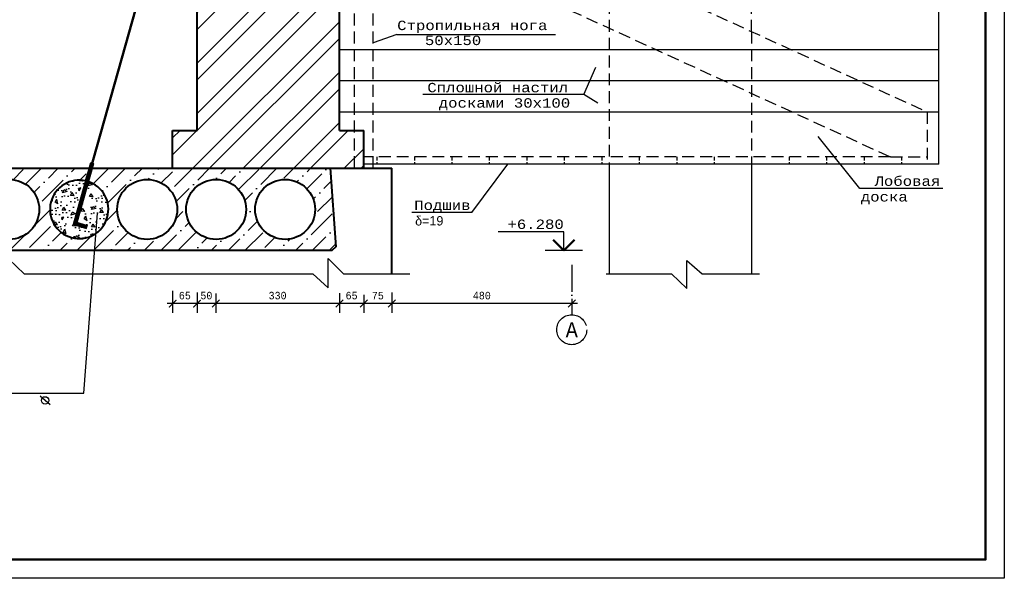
# Model space of a CAD drawing. Header units: millimetres. Extents: x -17 to 2655, y -428 to 194.
# Tile 22 of 47: x 1036 to 1299, y -428 to -279. Entities that reach past the tile are written whole.
import ezdxf
from ezdxf.enums import TextEntityAlignment as Align

# ---------------------------------------------------------------- set-up
doc = ezdxf.new("R2010")
doc.units = ezdxf.units.MM
doc.linetypes.add('ACAD_ISO04W100', pattern=[30, 24, -3, 0, -3])
doc.linetypes.add('HIDDEN2', pattern=[4.7625, 3.175, -1.5875])
for name, color, linetype in [('лист а3', 7, 'Continuous'), ('Оси', 3, 'ACAD_ISO04W100'), ('Размеры', 5, 'Continuous'), ('тонкий', 251, 'Continuous')]:
    doc.layers.add(name, color=color, linetype=linetype)
doc.layers.add('Стены', color=32, linetype='Continuous', lineweight=40)
doc.styles.add('simvol', font='SYMBOL.TTF')
doc.styles.get("Standard").update_dxf_attribs({"font": 'COUR.TTF', "width": 0.8, "height": 2})
doc.styles.add('style1', font='COUR.TTF')
doc.dimstyles.get("Standard").update_dxf_attribs({"dimtxt": 2, "dimasz": 2, "dimexe": 2.5, "dimexo": 2.5, "dimgap": 1, "dimtad": 1, "dimdec": 0, "dimzin": 0, "dimdsep": 46, "dimtxsty": 'Standard', "dimblk": 'ARCHTICK', "dimcen": -3, "dimdle": 1.5, "dimadec": 0, "dimazin": 0, "dimtfac": 0.75, "dimtdec": 0, "dimtofl": 0, "dimtmove": 0, "dimatfit": 3, "dimldrblk": 'ARCHTICK', "dimfxl": 0, "dimtvp": 1.5, "dimtolj": 1, "dimtzin": 0, "dimarcsym": 0})

# ---------------------------------------------------------------- blocks, each defined once
blk = doc.blocks.new('_ArchTick')
at = {"color": 0, "linetype": 'ByBlock', "const_width": 0.15}
blk.add_lwpolyline([(-0.5, -0.5), (0.5, 0.5)], dxfattribs=at)
blk = doc.blocks.new('*D350')
at = {"layer": 'Defpoints', "color": 0}
for p in [(1135.63, -349.13), (1183.63, -350.88), (1135.63, -354.56)]:
    blk.add_point(p, dxfattribs=at)
at = {"layer": 'Размеры', "color": 0, "lineweight": -2}
for p, q in [((1135.63, -351.63), (1135.63, -357.06)), ((1185.13, -354.56), (1134.13, -354.56)), ((1183.63, -353.38), (1183.63, -357.06))]:
    blk.add_line(p, q, dxfattribs=at)
at = {"layer": 'Размеры', "color": 0, "lineweight": -2, "xscale": 2, "yscale": 2, "zscale": 2, "rotation": 180}
blk.add_blockref('_ArchTick', (1135.63, -354.56), dxfattribs=at)
at = {"layer": 'Размеры', "color": 0, "lineweight": -2, "xscale": 2, "yscale": 2, "zscale": 2}
blk.add_blockref('_ArchTick', (1183.63, -354.56), dxfattribs=at)
at = {"layer": 'Размеры', "color": 0, "insert": (1159.63, -352.44), "char_height": 2, "attachment_point": 5}
blk.add_mtext('\\A1;480', dxfattribs=at)
blk = doc.blocks.new('*D342')
at = {"layer": 'Defpoints', "color": 0}
for p in [(1128.13, -350.02), (1135.63, -349.87), (1128.13, -354.56)]:
    blk.add_point(p, dxfattribs=at)
at = {"layer": 'Размеры', "color": 0, "lineweight": -2}
for p, q in [((1137.13, -354.56), (1126.63, -354.56)), ((1128.13, -352.52), (1128.13, -357.06)), ((1135.63, -352.37), (1135.63, -357.06))]:
    blk.add_line(p, q, dxfattribs=at)
at = {"layer": 'Размеры', "color": 0, "lineweight": -2, "xscale": 2, "yscale": 2, "zscale": 2, "rotation": 180}
blk.add_blockref('_ArchTick', (1128.13, -354.56), dxfattribs=at)
at = {"layer": 'Размеры', "color": 0, "lineweight": -2, "xscale": 2, "yscale": 2, "zscale": 2}
blk.add_blockref('_ArchTick', (1135.63, -354.56), dxfattribs=at)
at = {"layer": 'Размеры', "color": 0, "insert": (1131.88, -352.46), "char_height": 2, "attachment_point": 5}
blk.add_mtext('\\A1;75', dxfattribs=at)
blk = doc.blocks.new('*D343')
at = {"layer": 'Defpoints', "color": 0}
for p in [(1121.63, -349.29), (1128.13, -349.73), (1121.63, -354.56)]:
    blk.add_point(p, dxfattribs=at)
at = {"layer": 'Размеры', "color": 0, "lineweight": -2}
for p, q in [((1121.63, -351.79), (1121.63, -357.06)), ((1129.63, -354.56), (1120.13, -354.56)), ((1128.13, -352.23), (1128.13, -357.06))]:
    blk.add_line(p, q, dxfattribs=at)
at = {"layer": 'Размеры', "color": 0, "lineweight": -2, "xscale": 2, "yscale": 2, "zscale": 2, "rotation": 180}
blk.add_blockref('_ArchTick', (1121.63, -354.56), dxfattribs=at)
at = {"layer": 'Размеры', "color": 0, "lineweight": -2, "xscale": 2, "yscale": 2, "zscale": 2}
blk.add_blockref('_ArchTick', (1128.13, -354.56), dxfattribs=at)
at = {"layer": 'Размеры', "color": 0, "insert": (1124.88, -352.44), "char_height": 2, "attachment_point": 5}
blk.add_mtext('\\A1;65', dxfattribs=at)
blk = doc.blocks.new('*D344')
at = {"layer": 'Defpoints', "color": 0}
for p in [(1088.63, -349.41), (1121.63, -349.29), (1088.63, -354.56)]:
    blk.add_point(p, dxfattribs=at)
at = {"layer": 'Размеры', "color": 0, "lineweight": -2}
for p, q in [((1088.63, -351.91), (1088.63, -357.06)), ((1121.63, -351.79), (1121.63, -357.06)), ((1123.13, -354.56), (1087.13, -354.56))]:
    blk.add_line(p, q, dxfattribs=at)
at = {"layer": 'Размеры', "color": 0, "lineweight": -2, "xscale": 2, "yscale": 2, "zscale": 2, "rotation": 180}
blk.add_blockref('_ArchTick', (1088.63, -354.56), dxfattribs=at)
at = {"layer": 'Размеры', "color": 0, "lineweight": -2, "xscale": 2, "yscale": 2, "zscale": 2}
blk.add_blockref('_ArchTick', (1121.63, -354.56), dxfattribs=at)
at = {"layer": 'Размеры', "color": 0, "insert": (1105.13, -352.44), "char_height": 2, "attachment_point": 5}
blk.add_mtext('\\A1;330', dxfattribs=at)
blk = doc.blocks.new('*D345')
at = {"layer": 'Defpoints', "color": 0}
for p in [(1083.63, -349.12), (1088.63, -349.41), (1083.63, -354.56)]:
    blk.add_point(p, dxfattribs=at)
at = {"layer": 'Размеры', "color": 0, "lineweight": -2}
for p, q in [((1083.63, -351.62), (1083.63, -357.06)), ((1088.63, -351.91), (1088.63, -357.06)), ((1090.13, -354.56), (1082.13, -354.56))]:
    blk.add_line(p, q, dxfattribs=at)
at = {"layer": 'Размеры', "color": 0, "lineweight": -2, "xscale": 2, "yscale": 2, "zscale": 2, "rotation": 180}
blk.add_blockref('_ArchTick', (1083.63, -354.56), dxfattribs=at)
at = {"layer": 'Размеры', "color": 0, "lineweight": -2, "xscale": 2, "yscale": 2, "zscale": 2}
blk.add_blockref('_ArchTick', (1088.63, -354.56), dxfattribs=at)
at = {"layer": 'Размеры', "color": 0, "insert": (1086.13, -352.44), "char_height": 2, "attachment_point": 5}
blk.add_mtext('\\A1;50', dxfattribs=at)
blk = doc.blocks.new('*D346')
at = {"layer": 'Defpoints', "color": 0}
for p in [(1077.13, -348.69), (1083.63, -349.27), (1077.13, -354.56)]:
    blk.add_point(p, dxfattribs=at)
at = {"layer": 'Размеры', "color": 0, "lineweight": -2}
for p, q in [((1077.13, -351.19), (1077.13, -357.06)), ((1083.63, -351.77), (1083.63, -357.06)), ((1085.13, -354.56), (1075.63, -354.56))]:
    blk.add_line(p, q, dxfattribs=at)
at = {"layer": 'Размеры', "color": 0, "lineweight": -2, "xscale": 2, "yscale": 2, "zscale": 2, "rotation": 180}
blk.add_blockref('_ArchTick', (1077.13, -354.56), dxfattribs=at)
at = {"layer": 'Размеры', "color": 0, "lineweight": -2, "xscale": 2, "yscale": 2, "zscale": 2}
blk.add_blockref('_ArchTick', (1083.63, -354.56), dxfattribs=at)
at = {"layer": 'Размеры', "color": 0, "insert": (1080.38, -352.44), "char_height": 2, "attachment_point": 5}
blk.add_mtext('\\A1;65', dxfattribs=at)

msp = doc.modelspace()

# ---------------------------------------------------------------- hatches: boundary and pattern name
at = {"layer": 'тонкий'}
h = msp.add_hatch(dxfattribs=at)
h.set_pattern_fill('ANSI32', color=256, style=0)
h.paths.add_polyline_path([(1121.6298, -248.023), (1093.6298, -235.1913), (1093.6298, -238.3513), (1083.6298, -238.3513), (1083.6298, -308.3513), (1077.1298, -308.3513), (1077.1298, -318.4132), (1119.1298, -318.4132), (1128.1298, -318.4132), (1128.1298, -308.3513), (1121.6298, -308.3513)])
h = msp.add_hatch(color=256, dxfattribs=at)
h.paths.add_polyline_path([(1055.3765, -317.1016, 0.33575361), (1055.5868, -317.3794), (1055.6652, -317.1016), (1055.7436, -316.8238, 0.49728213)])
h.paths.add_polyline_path([(1055.5868, -317.3794, 0.49728213), (1055.9538, -317.1016, 0.33575361), (1055.7436, -316.8238)])
h = msp.add_hatch(dxfattribs=at)
h.set_pattern_fill('ANSI36', color=256, style=0)
h.paths.add_polyline_path([(1055.5678, -318.4132), (1054.4788, -321.9599, -0.62519941), (1056.6486, -335.8096), (1056.301, -340.4132), (1119.6298, -340.4132), (1120.6298, -339.4132), (1119.1298, -318.4132)])
h.paths.add_polyline_path([(1096.7298, -329.4132, -1), (1080.7298, -329.4132, -1)], flags=16)
h.paths.add_polyline_path([(1115.1298, -329.4132, -1), (1099.1298, -329.4132, -1)], flags=16)
h.paths.add_polyline_path([(1078.3298, -329.4132, -1), (1062.3298, -329.4132, -1)], flags=16)
h.paths.add_polyline_path([(1003.1298, -318.4132), (1001.6298, -339.4132), (1002.6298, -340.4132), (1056.301, -340.4132), (1056.6486, -335.8096, -1.54392873), (1053.997, -321.8287), (1055.0507, -318.4132)])
h.paths.add_polyline_path([(1041.5298, -329.4132, -1), (1025.5298, -329.4132, -1)], flags=16)
h.paths.add_polyline_path([(1023.1298, -329.4132, -1), (1007.1298, -329.4132, -1)], flags=16)
h = msp.add_hatch(dxfattribs=at)
h.set_pattern_fill('CONCRETE', color=256, scale=3, angle=60, style=0, pattern_type=2)
h.set_pattern_definition([(105, (911.0431, 521.9156), (-2.598088, 1.500007), [0.42426, -0.84855, 0.21213, -1.27278, 0.42426, -1.0606607]), (195, (911.8882, 523.6794), (-1.500007, -2.598088), [0.424263, -0.63639, 0.21213, -1.06065, 0.424263, -1.4849447]), (123.43495, (911.2078, 521.3009), (-2.5980762, 1.5), [0.3354, -1.3416, 0.3354, -1.341702]), (176.56505, (911.2078, 521.3009), (-2.5980762, 1.5), [0.3354, -1.3416, 0.3354, -1.341702]), (60, (910.948, 521.451), (-2.598076, 1.5), [0.15, -1.2, 0.3, -1.2, 0.15]), (60, (910.5583, 521.676), (-2.598076, 1.5), [-0.45, 0.3, -1.2, 0, -1.05, 0]), (60, (910.4284, 521.751), (-2.598076, 1.5), [-1.2, 0, -0.9, 0.3, -0.6, 0]), (60, (910.0387, 521.976), (-2.598076, 1.5), [-0.6, 0, -0.75, 0.3, -1.35, 0]), (60, (909.649, 522.201), (-2.598076, 1.5), [-0.6, 0.3, -1.2, 0.3, -0.6, 0]), (60, (908.9995, 522.576), (-2.598076, 1.5), [-0.45, 0.3, -0.6, 0, -1.65, 0]), (60, (908.8696, 522.651), (-2.598076, 1.5), [-0.6, 0, -1.8, 0.3, -0.3, 0]), (150, (910.7632, 521.7308), (-1.5, -2.598076), [-0.9, 0, -0.9, 0, -1.2, 0]), (150, (911.4328, 521.6906), (-1.5, -2.598076), [-0.45, 0.3, -1.2, 0, -1.05, 0]), (150, (911.5828, 521.9504), (-1.5, -2.598076), [-1.2, 0, -1.05, 0.3, -0.45, 0]), (150, (912.4078, 523.3794), (-1.5, -2.598076), [-0.6, 0.3, -1.5, 0.3, -0.3, 0]), (150, (911.098, 521.7107), (-1.5, -2.598076), [-0.9, 0, -1.05, 0, -1.05, 0]), (150, (911.248, 521.9705), (-1.5, -2.598076), [-0.75, 0, -1.65, 0, -0.6, 0]), (150, (911.268, 522.3053), (-1.5, -2.598076), [-1.5, 0, -0.45, 0, -1.05, 0]), (150, (911.603, 522.2852), (-1.5, -2.598076), [-1.35, 0, -0.6, 0, -0.75, 0]), (150, (911.3632, 522.77), (-1.5, -2.598076), [-1.2, 0, -0.45, 0, -1.2, 0]), (150, (911.3083, 522.975), (-1.5, -2.598076), [-1.35, 0, -0.6, 0, -1.05, 0]), (150, (912.0328, 522.73), (-1.5, -2.598076), [-1.8, 0, -0.75, 0, -0.45, 0]), (150, (911.718, 523.0848), (-1.5, -2.598076), [-0.6, 0, -1.2, 0, -1.2, 0]), (150, (911.923, 523.1397), (-1.5, -2.598076), [-1.35, 0, -0.75, 0, -0.9, 0]), (150, (912.128, 523.1946), (-1.5, -2.598076), [-1.2, 0, -0.9, 0, -0.9, 0]), (150, (912.148, 523.5294), (-1.5, -2.598076), [-0.9, 0, -0.9, 0, -1.2, 0]), (150, (912.168, 523.8642), (-1.5, -2.598076), [-1.2, 0, -0.6, 0, -1.2, 0]), (150, (912.1132, 524.069), (-1.5, -2.598076), [-0.45, 0, -1.8, 0, -0.75, 0])])
h.paths.add_polyline_path([(1055.3124, -318.3513), (1055.0698, -318.3513), (1053.997, -321.8287, -0.01030863), (1054.3081, -321.9096)])
h.paths.add_polyline_path([(1055.5868, -318.3513), (1055.3124, -318.3513), (1054.3081, -321.9096, -0.00570455), (1054.4788, -321.9599)])
h = msp.add_hatch(dxfattribs=at)
h.set_pattern_fill('CONCRETE', color=256, scale=9, angle=60, style=0, pattern_type=2)
h.set_pattern_definition([(105, (910.714, 523.145), (-7.794264, 4.50002), [1.27278, -2.54565, 0.63639, -3.81834, 1.27278, -3.181982]), (195, (913.249, 528.436), (-4.50002, -7.794264), [1.27279, -1.90917, 0.63639, -3.18195, 1.27279, -4.454834]), (123.43495, (911.208, 521.301), (-7.794229, 4.5), [1.0062, -4.0248, 1.0062, -4.025106]), (176.56505, (911.208, 521.301), (-7.794229, 4.5), [1.0062, -4.0248, 1.0062, -4.025106]), (60, (910.428, 521.751), (-7.79423, 4.5), [0.45, -3.6, 0.9, -3.6, 0.45]), (60, (909.259, 522.426), (-7.79423, 4.5), [-1.35, 0.9, -3.6, 0, -3.15, 0]), (60, (908.87, 522.651), (-7.79423, 4.5), [-3.6, 0, -2.7, 0.9, -1.8, 0]), (60, (907.7, 523.326), (-7.79423, 4.5), [-1.8, 0, -2.25, 0.9, -4.05, 0]), (60, (906.531, 524.001), (-7.79423, 4.5), [-1.8, 0.9, -3.6, 0.9, -1.8, 0]), (60, (904.583, 525.126), (-7.79423, 4.5), [-1.35, 0.9, -1.8, 0, -4.95, 0]), (60, (904.193, 525.351), (-7.79423, 4.5), [-1.8, 0, -5.4, 0.9, -0.9, 0]), (150, (909.874, 522.591), (-4.5, -7.79423), [-2.7, 0, -2.7, 0, -3.6, 0]), (150, (911.883, 522.47), (-4.5, -7.79423), [-1.35, 0.9, -3.6, 0, -3.15, 0]), (150, (912.333, 523.2495), (-4.5, -7.79423), [-3.6, 0, -3.15, 0.9, -1.35, 0]), (150, (914.808, 527.536), (-4.5, -7.79423), [-1.8, 0.9, -4.5, 0.9, -0.9, 0]), (150, (910.878, 522.53), (-4.5, -7.79423), [-2.7, 0, -3.15, 0, -3.15, 0]), (150, (911.328, 523.31), (-4.5, -7.79423), [-2.25, 0, -4.95, 0, -1.8, 0]), (150, (911.389, 524.314), (-4.5, -7.79423), [-4.5, 0, -1.35, 0, -3.15, 0]), (150, (912.393, 524.254), (-4.5, -7.79423), [-4.05, 0, -1.8, 0, -2.25, 0]), (150, (911.674, 525.708), (-4.5, -7.79423), [-3.6, 0, -1.35, 0, -3.6, 0]), (150, (911.509, 526.323), (-4.5, -7.79423), [-4.05, 0, -1.8, 0, -3.15, 0]), (150, (913.683, 525.588), (-4.5, -7.79423), [-5.4, 0, -2.25, 0, -1.35, 0]), (150, (912.739, 526.652), (-4.5, -7.79423), [-1.8, 0, -3.6, 0, -3.6, 0]), (150, (913.353, 526.817), (-4.5, -7.79423), [-4.05, 0, -2.25, 0, -2.7, 0]), (150, (913.968, 526.982), (-4.5, -7.79423), [-3.6, 0, -2.7, 0, -2.7, 0]), (150, (914.028, 527.986), (-4.5, -7.79423), [-2.7, 0, -2.7, 0, -3.6, 0]), (150, (914.089, 528.991), (-4.5, -7.79423), [-3.6, 0, -1.8, 0, -3.6, 0]), (150, (913.924, 529.605), (-4.5, -7.79423), [-1.35, 0, -5.4, 0, -2.25, 0])])
h.paths.add_polyline_path([(1044.3935, -329.4132, 1), (1059.9871, -329.4132, 1)])

# ---------------------------------------------------------------- linework, layer by layer
for p, q in [((1136.9254, -282.6754), (1179.2613, -282.6754)), ((1186.8709, -298.7027), (1143.8474, -298.7027)), ((1282.6133, -323.7924), (1260.4757, -323.7924)), ((1156.9619, -330.2379), (1140.9556, -330.2379)), ((1181.5215, -335.4132), (1163.9604, -335.4132)), ((1181.5215, -340.4132), (1181.5215, -335.4132)), ((1186.5215, -340.4132), (1176.5215, -340.4132)), ((1044.4342, -381.609), (1041.7946, -379.2513))]:
    msp.add_line(p, q)
at = {"lineweight": 50}
for q in [(1178.693, -337.5848), (1184.3499, -337.5848)]:
    msp.add_line((1181.5215, -340.4132), q, dxfattribs=at)
msp.add_circle((1043.0882, -380.4214), 0.9885)
at = {"layer": 'лист а3', "color": 7}
msp.add_lwpolyline([(879.0604, -427.9324), (879.0604, -130.9324), (1299.0604, -130.9324), (1299.0604, -427.9324), (879.0604, -427.9324)], dxfattribs=at)
at = {"layer": 'лист а3', "color": 7, "lineweight": 50}
msp.add_lwpolyline([(899.0604, -135.9324), (1294.0604, -135.9324), (1294.0604, -422.9324), (899.0604, -422.9324), (899.0604, -135.9324)], dxfattribs=at)
at = {"layer": 'Оси', "ltscale": 0.3}
msp.add_lwpolyline([(1183.6298, -344.2178), (1183.6298, -357.5381)], dxfattribs=at)
at = {"layer": 'Оси'}
msp.add_circle((1183.6298, -361.5381), 4, dxfattribs=at)
at = {"layer": 'Стены'}
for p, q in [((1083.6298, -308.3513), (1083.6298, -238.3513)), ((1121.6298, -308.3513), (1121.6298, -248.023)), ((1077.1298, -318.4132), (1077.1298, -308.3513)), ((1077.1298, -308.3513), (1083.6298, -308.3513)), ((1121.6298, -308.3513), (1128.1298, -308.3513)), ((1128.1298, -318.4132), (1128.1298, -308.3513)), ((1053.997, -321.8287), (1055.0698, -318.3513)), ((1055.5868, -318.3513), (1054.4788, -321.9599)), ((1119.1298, -318.4132), (1135.6298, -318.4132))]:
    msp.add_line(p, q, dxfattribs=at)
for points in [[(1001.6298, -339.4132), (1003.1298, -318.4132), (1119.1298, -318.4132), (1120.6298, -339.4132), (1119.6298, -340.4132), (1002.6298, -340.4132), (1001.6298, -339.4132)], [(1135.6298, -346.6336), (1135.6298, -318.4132)]]:
    msp.add_lwpolyline(points, dxfattribs=at)
for centre in [(1033.5298, -329.4132), (1070.3298, -329.4132), (1088.7298, -329.4132), (1107.1298, -329.4132)]:
    msp.add_circle(centre, 8, dxfattribs=at)
msp.add_arc((1052.1903, -329.4132), 7.7968, 76.601129, 72.931278, dxfattribs=at)
at = {"layer": 'тонкий', "linetype": 'HIDDEN2'}
for p, q in [((1231.6298, -281.9331), (1231.6298, -220.4132)), ((1130.6298, -318.4132), (1130.6298, -228.7132)), ((1125.6298, -318.4132), (1125.6298, -233.356)), ((1174.6298, -255.8114), (1278.5016, -303.4132)), ((1193.6298, -264.5187), (1193.6298, -346.6336)), ((1161.5919, -266.3366), (1268.6819, -315.4132)), ((1231.6298, -281.9331), (1231.6298, -346.6336)), ((1278.5016, -303.4132), (1278.5016, -317.3132)), ((1268.6819, -315.4132), (1128.1298, -315.4132)), ((1268.6819, -315.4132), (1278.5016, -315.4132))]:
    msp.add_line(p, q, dxfattribs=at)
at = {"layer": 'тонкий'}
for p, q in [((1281.6298, -317.3132), (1281.6298, -220.4132)), ((1136.9254, -282.6754), (1130.6298, -284.9014)), ((1281.6298, -286.8132), (1121.6298, -286.8132)), ((1186.8709, -298.7027), (1190.0749, -291.417)), ((1281.6298, -295.1132), (1121.6298, -295.1132)), ((1190.557, -301.0548), (1186.8709, -298.7027)), ((1281.6298, -303.4132), (1121.6298, -303.4132)), ((1260.4757, -323.7924), (1249.3722, -309.9639)), ((1281.6298, -317.3132), (1128.1298, -317.3132)), ((1156.9619, -330.2379), (1166.5766, -317.3132)), ((1193.6298, -317.3132), (1193.6298, -346.6336)), ((1231.6298, -317.3132), (1231.6298, -346.6336)), ((1055.0698, -318.3513), (1055.5868, -318.3513)), ((1053.4263, -378.4833), (1057.0588, -330.3779)), ((966.4196, -378.4833), (1053.4263, -378.4833))]:
    msp.add_line(p, q, dxfattribs=at)
at = {"layer": 'тонкий', "lineweight": 50}
msp.add_line((1080.4841, -229.167), (1052.1903, -329.4132), dxfattribs=at)
at = {"layer": 'тонкий', "linetype": 'HIDDEN2', "ltscale": 0.3}
for p, q in [((1131.6298, -315.4132), (1131.6298, -317.3132)), ((1141.6298, -315.4132), (1141.6298, -317.3132)), ((1151.6298, -315.4132), (1151.6298, -317.3132)), ((1161.6298, -315.4132), (1161.6298, -317.3132)), ((1171.6298, -315.4132), (1171.6298, -317.3132)), ((1181.6298, -315.4132), (1181.6298, -317.3132)), ((1191.6298, -315.4132), (1191.6298, -317.3132)), ((1201.6298, -315.4132), (1201.6298, -317.3132)), ((1211.6298, -315.4132), (1211.6298, -317.3132)), ((1221.6298, -315.4132), (1221.6298, -317.3132)), ((1231.6298, -315.4132), (1231.6298, -317.3132)), ((1241.6298, -315.4132), (1241.6298, -317.3132)), ((1251.6298, -315.4132), (1251.6298, -317.3132)), ((1261.6298, -315.4132), (1261.6298, -317.3132)), ((1271.6298, -315.4132), (1271.6298, -317.3132))]:
    msp.add_line(p, q, dxfattribs=at)
at = {"layer": 'тонкий', "lineweight": 100}
msp.add_lwpolyline([(1055.6652, -317.1016), (1051.1148, -333.2238), (1054.2873, -334.1192)], dxfattribs=at)
at = {"layer": 'тонкий'}
for points in [[(1003.8534, -346.6336), (1029.3261, -346.6336), (1033.4143, -350.0593), (1033.4143, -342.7209), (1037.5024, -346.6336), (1055.1768, -346.6336)], [(1055.1768, -346.6336), (1114.5692, -346.6336), (1118.6573, -350.3581), (1118.6573, -342.5704), (1122.7455, -346.6336), (1140.4199, -346.6336)], [(1192.8259, -346.6336), (1210.2687, -346.6336), (1214.3569, -350.5626), (1214.3569, -343.0176), (1218.4451, -346.6336), (1233.731, -346.6336)]]:
    msp.add_lwpolyline(points, dxfattribs=at)
msp.add_circle((1055.6652, -317.1016), 0.2886, dxfattribs=at)

# ---------------------------------------------------------------- texts
for s, style, p in [('Стропильная нога', 'style1', (1137.0489, -281.5358)), ('50x150', 'style1', (1144.4445, -285.5358)), ('Сплошной настил', 'style1', (1145.0857, -298.1358)), ('досками 30x100', 'style1', (1148.1406, -302.2385)), ('Лобовая', 'style1', (1264.4294, -323.1274)), ('доска', 'style1', (1260.7693, -327.3014)), ('Подшив', 'style1', (1141.59, -329.5729)), ('d=19', 'simvol', (1141.8363, -333.7087)), ('+6.280', 'style1', (1166.4747, -334.6261))]:
    msp.add_text(s, height=2.5, dxfattribs=dict(style=style)).set_placement(p)
at = {"width": 0.8}
msp.add_text('A', height=4, dxfattribs=at).set_placement((1183.6298, -361.5381), align=Align.MIDDLE_CENTER)

# ---------------------------------------------------------------- dimensions: what is measured, and where the dimension line sits
at = {"layer": 'Размеры'}
for base, p1, p2, text, picture, middle in [((1077.1298, -354.5598), (1083.6298, -349.267), (1077.1298, -348.6862), '65', '*D346', (1080.3798, -352.4359)), ((1083.6298, -354.5598), (1088.6298, -349.4122), (1083.6298, -349.1218), '50', '*D345', (1086.1298, -352.4359)), ((1088.6298, -354.5598), (1121.6298, -349.2908), (1088.6298, -349.4122), '330', '*D344', (1105.1298, -352.4359)), ((1121.6298, -354.5598), (1128.1298, -349.7265), (1121.6298, -349.2908), '65', '*D343', (1124.8798, -352.4359)), ((1128.1298, -354.5598), (1135.6298, -349.8717), (1128.1298, -350.0169), '75', '*D342', (1131.8798, -352.4615))]:
    dim = msp.add_linear_dim(base=base, p1=p1, p2=p2, text=text, dimstyle='Standard', override={"dimtmove": 1}, dxfattribs=at)
    dim.commit()
    dim.dimension.update_dxf_attribs({"geometry": picture, "text_midpoint": middle})
dim = msp.add_linear_dim(base=(1135.6298, -354.5598), p1=(1183.6298, -350.878), p2=(1135.6298, -349.1336), text='480', dimstyle='Standard', dxfattribs=at)
dim.commit()
dim.dimension.update_dxf_attribs({"geometry": '*D350', "text_midpoint": (1159.6298, -352.4359)})

doc.saveas('drawing.dxf')
